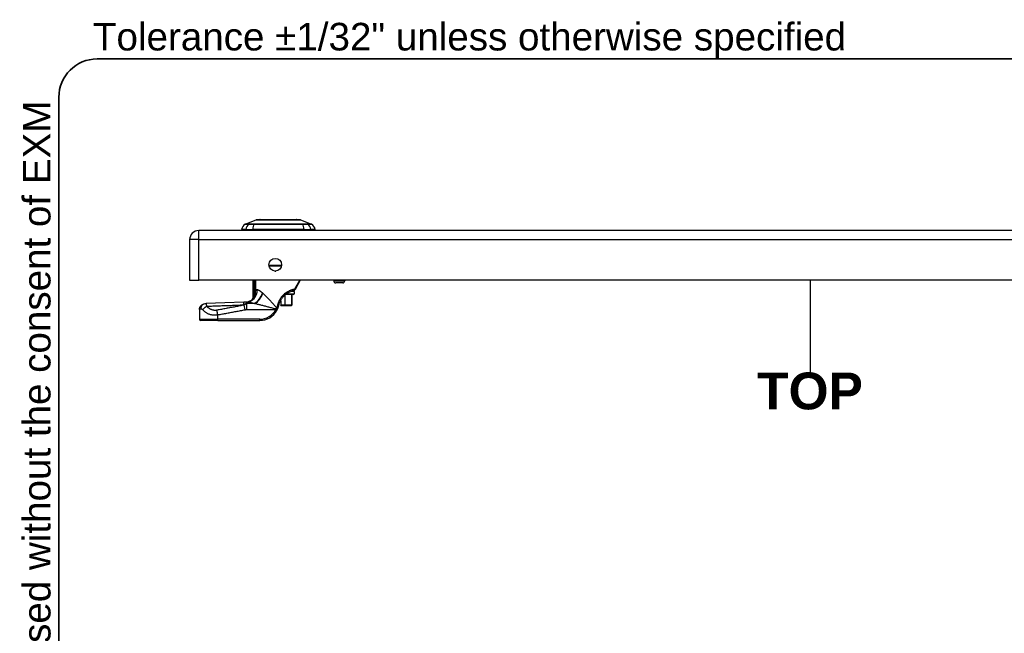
# Model space of a CAD drawing. Header units: inches. Extents: x 0 to 120, y -11 to 78.
# Tile 50 of 90: x 2 to 25, y 64 to 78. Entities that reach past the tile are written whole.
import ezdxf

# ---------------------------------------------------------------- set-up
doc = ezdxf.new("R2010")
doc.units = ezdxf.units.IN
doc.header["$LTSCALE"] = 7.213522
doc.header["$MEASUREMENT"] = 0
doc.layers.get('0').update_dxf_attribs({"lineweight": 25})
for name, color, linetype, lineweight in [('Sketch Geometry(ANSI)', 7, 'Continuous', 25), ('Symbols(ANSI)', 7, 'Continuous', 25), ('Visible Edges(ANSI)', 7, 'Continuous', 25), ('Visible Tangent Edges(ANSI)', 7, 'Continuous', 25)]:
    doc.layers.add(name, color=color, linetype=linetype, lineweight=lineweight)
doc.styles.add('Current-ANSI', font='arial.ttf')
doc.styles.add('Dimension-ANSI', font='arialbd.ttf')

# ---------------------------------------------------------------- blocks, each defined once
blk = doc.blocks.new('TOP')
at = {"layer": 'Sketch Geometry(ANSI)'}
blk.add_line((0, 0.15), (0, -0.15), dxfattribs=at)
at = {"layer": 'Symbols(ANSI)', "color": 7, "insert": (0, -0.2119), "char_height": 0.12, "attachment_point": 5, "style": 'Dimension-ANSI'}
blk.add_mtext('\\fArial|b1|i0;TOP', dxfattribs=at)
blk = doc.blocks.new('Borders 10_EXM - B (Inch)')
at = {"layer": 'Sketch Geometry(ANSI)', "linetype": 'Continuous', "lineweight": 35}
for p, q in [((16.3979, 10.6915), (0.5229, 10.6915)), ((0.3979, 10.5665), (0.3979, 0.2545))]:
    blk.add_line(p, q, dxfattribs=at)
blk.add_arc((0.5229, 10.5665), 0.125, 90, 180, dxfattribs=at)
at = {"layer": 'Symbols(ANSI)', "color": 7, "insert": (0.5091, 10.6919), "char_height": 0.09, "attachment_point": 7, "style": 'Current-ANSI'}
blk.add_mtext('Tolerance ±1/32" unless otherwise specified', dxfattribs=at)
at = {"layer": 'Symbols(ANSI)', "color": 7, "insert": (0.3979, 5.4193), "char_height": 0.09, "attachment_point": 7, "rotation": 90, "style": 'Current-ANSI'}
blk.add_mtext('This drawing is confidential and must not be reproduced or used without the consent of EXM', dxfattribs=at)
at = {"layer": 'Symbols(ANSI)', "color": 7, "style": 'Current-ANSI'}
blk.add_attdef('FILENAME_AND_PATH_001', (6.0203, 10.7181), '', height=0.09, dxfattribs=at)

msp = doc.modelspace()

# ---------------------------------------------------------------- linework, layer by layer
at = {"layer": 'Visible Edges(ANSI)'}
for p, q in [((7.2546, 73.2388), (7.5093, 73.3379)), ((7.6033, 73.3456), (8.4606, 73.3456)), ((8.5546, 73.3379), (8.8094, 73.2388)), ((34.9023, 73.0885), (6.1604, 73.0885)), ((7.2668, 73.1116), (7.1671, 73.1116)), ((7.2668, 73.1116), (7.429, 73.1116)), ((8.635, 73.1116), (7.429, 73.1116)), ((8.635, 73.1116), (8.7972, 73.1116)), ((8.8968, 73.1116), (8.7972, 73.1116)), ((5.9466, 72.8747), (5.9466, 71.9169)), ((8.1057, 72.2525), (7.8148, 72.2525)), ((5.9466, 71.9169), (6.1604, 71.9169)), ((34.9023, 71.9169), (6.1604, 71.9169)), ((7.4357, 71.4948), (7.4357, 71.9169)), ((8.5413, 71.9169), (8.4259, 71.7007)), ((9.3331, 71.9169), (9.3331, 71.9039)), ((9.5464, 71.8578), (9.3792, 71.8578)), ((9.5925, 71.9169), (9.5925, 71.9039)), ((7.462, 71.5291), (7.4612, 71.528)), ((8.3895, 71.5837), (8.1997, 71.5837)), ((8.3466, 71.5837), (8.3466, 71.3358)), ((8.3751, 71.6702), (8.372, 71.6702)), ((8.3756, 71.6702), (8.3751, 71.6702)), ((8.3756, 71.6702), (8.3756, 71.6702)), ((8.3756, 71.6702), (8.3766, 71.6702)), ((8.3766, 71.6702), (8.378, 71.6702)), ((8.377, 71.6702), (8.377, 71.6702)), ((8.378, 71.6702), (8.3825, 71.6702)), ((8.3825, 71.6702), (8.3818, 71.6706)), ((8.3825, 71.6702), (8.3873, 71.6702)), ((8.3864, 71.6702), (8.3864, 71.6713)), ((8.3879, 71.6702), (8.3873, 71.6702)), ((8.3879, 71.6716), (8.3879, 71.6702)), ((8.3879, 71.6702), (8.3883, 71.6702)), ((8.3883, 71.6702), (8.3906, 71.6702)), ((8.3906, 71.6702), (8.3891, 71.6719)), ((8.3893, 71.6719), (8.3893, 71.6717)), ((8.4068, 71.6529), (8.4068, 71.601)), ((8.0804, 71.4338), (8.0868, 71.4338)), ((8.0868, 71.4338), (8.0868, 71.3358)), ((8.0868, 71.3242), (8.0868, 71.3358)), ((8.0868, 71.3242), (8.1804, 71.3242)), ((8.1855, 71.3242), (8.1804, 71.3242)), ((8.1855, 71.3242), (8.3343, 71.3242)), ((8.335, 71.3242), (8.3343, 71.3242)), ((6.1754, 71.2343), (6.1754, 71.0013)), ((6.6079, 70.9725), (6.2043, 70.9725)), ((6.6079, 70.9725), (7.5939, 70.9725))]:
    msp.add_line(p, q, dxfattribs=at)
at = {"layer": 'Visible Edges(ANSI)', "flags": 128}
for points in [[(8.5521, 73.3384), (8.5514, 73.3384), (8.5495, 73.3384), (8.5464, 73.3384), (8.542, 73.3384), (8.5365, 73.3384), (8.5297, 73.3384), (8.5217, 73.3385), (8.5125, 73.3385), (8.5021, 73.3385), (8.4906, 73.3385), (8.478, 73.3386), (8.4643, 73.3386), (8.4496, 73.3386), (8.434, 73.3387), (8.4174, 73.3387), (8.3999, 73.3387), (8.3814, 73.3387), (8.3621, 73.3387), (8.3421, 73.3386), (8.3212, 73.3386), (8.2997, 73.3386), (8.2775, 73.3385), (8.2547, 73.3385), (8.2313, 73.3385), (8.2073, 73.3385), (8.183, 73.3384), (8.1583, 73.3384), (8.1334, 73.3384), (8.1083, 73.3384), (8.083, 73.3384), (8.0575, 73.3384), (8.0319, 73.3384), (8.0062, 73.3384), (7.9806, 73.3384), (7.9552, 73.3384), (7.9301, 73.3384), (7.9053, 73.3384), (7.8807, 73.3384), (7.8564, 73.3385), (7.8325, 73.3385), (7.809, 73.3385), (7.7861, 73.3385), (7.7639, 73.3386), (7.7423, 73.3386), (7.7215, 73.3386), (7.7015, 73.3387), (7.6822, 73.3387), (7.6638, 73.3387), (7.6462, 73.3387), (7.6296, 73.3387), (7.614, 73.3386), (7.5993, 73.3386), (7.5857, 73.3386), (7.5731, 73.3385), (7.5617, 73.3385), (7.5513, 73.3385), (7.5422, 73.3385), (7.5343, 73.3384), (7.5275, 73.3384), (7.5219, 73.3384), (7.5175, 73.3384), (7.5144, 73.3384), (7.5126, 73.3384), (7.5119, 73.3384)], [(7.4687, 71.5408), (7.4684, 71.5402), (7.4682, 71.5397), (7.4679, 71.5391), (7.4676, 71.5386), (7.4673, 71.538), (7.467, 71.5375), (7.4667, 71.537), (7.4665, 71.5364), (7.4662, 71.5359), (7.4659, 71.5353), (7.4656, 71.5348), (7.4653, 71.5343), (7.465, 71.5337), (7.4647, 71.5332), (7.4644, 71.5327), (7.4641, 71.5322), (7.4638, 71.5318), (7.4635, 71.5313), (7.4632, 71.5309), (7.463, 71.5305), (7.4627, 71.5301), (7.4625, 71.5298), (7.4622, 71.5295), (7.462, 71.5291)], [(8.0436, 71.331), (8.0486, 71.3511), (8.0546, 71.371), (8.0615, 71.3905), (8.0693, 71.4098), (8.0779, 71.4287), (8.0873, 71.4472), (8.0976, 71.4652), (8.1087, 71.4827), (8.1205, 71.4997), (8.1331, 71.5161), (8.1463, 71.5319), (8.1603, 71.5471), (8.1748, 71.5615), (8.1899, 71.5753), (8.2055, 71.5882), (8.2215, 71.6004), (8.2378, 71.6118), (8.2544, 71.6223), (8.2712, 71.632), (8.288, 71.6408), (8.3049, 71.6487), (8.3218, 71.6558), (8.3384, 71.6621), (8.3548, 71.6675)], [(8.3548, 71.6675), (8.3555, 71.6678), (8.3563, 71.668), (8.357, 71.6682), (8.3577, 71.6684), (8.3584, 71.6685), (8.3591, 71.6687), (8.3599, 71.6689), (8.3606, 71.669), (8.3613, 71.6692), (8.362, 71.6693), (8.3627, 71.6694), (8.3635, 71.6695), (8.3642, 71.6696), (8.3649, 71.6697), (8.3656, 71.6698), (8.3663, 71.6699), (8.367, 71.6699), (8.3678, 71.67), (8.3685, 71.6701), (8.3692, 71.6701), (8.3699, 71.6701), (8.3706, 71.6701), (8.3713, 71.6702), (8.372, 71.6702)], [(8.3751, 71.6702), (8.3775, 71.6702), (8.38, 71.6704), (8.3824, 71.6706), (8.3849, 71.671), (8.3873, 71.6715), (8.3897, 71.672), (8.392, 71.6727), (8.3944, 71.6735), (8.3967, 71.6744), (8.399, 71.6754), (8.4013, 71.6765), (8.4035, 71.6777), (8.4057, 71.679), (8.4078, 71.6804), (8.4099, 71.6819), (8.412, 71.6835), (8.414, 71.6853), (8.4159, 71.6871), (8.4178, 71.6891), (8.4196, 71.6912), (8.4213, 71.6934), (8.4229, 71.6957), (8.4245, 71.6981), (8.4259, 71.7007)], [(6.1754, 71.2343), (6.1762, 71.2478), (6.1785, 71.2612), (6.1822, 71.274), (6.1873, 71.2863), (6.1937, 71.2979), (6.2011, 71.3085), (6.2092, 71.3179), (6.2177, 71.3262), (6.2263, 71.3332), (6.2347, 71.3391), (6.251, 71.3486), (6.2672, 71.3562), (6.284, 71.3629)], [(6.1754, 71.2343), (6.1762, 71.2478), (6.1785, 71.2612), (6.1822, 71.274), (6.1873, 71.2863), (6.1937, 71.2979), (6.2011, 71.3085), (6.2092, 71.318), (6.2177, 71.3262), (6.2263, 71.3332), (6.2348, 71.3392), (6.2511, 71.3486), (6.2671, 71.3562), (6.284, 71.3629)], [(6.284, 71.3629), (6.3073, 71.3694), (6.3314, 71.3721)], [(6.2841, 71.3629), (6.3074, 71.3694), (6.3314, 71.3721)], [(7.2181, 71.403), (6.7746, 71.3863), (6.3314, 71.3721)], [(7.2751, 71.4044), (7.246, 71.4039), (7.2181, 71.403)], [(7.4107, 71.4571), (7.394, 71.444), (7.3759, 71.4324), (7.3572, 71.4228), (7.3385, 71.4154), (7.3205, 71.4101), (7.3037, 71.4067), (7.2885, 71.4049), (7.2751, 71.4044)], [(7.433, 71.4795), (7.4225, 71.4681), (7.4107, 71.4571)], [(7.4612, 71.528), (7.4592, 71.5254), (7.4573, 71.5228), (7.4555, 71.5204), (7.4537, 71.518), (7.452, 71.5158), (7.4504, 71.5137), (7.4489, 71.5117), (7.4474, 71.5098), (7.446, 71.508), (7.4447, 71.5063), (7.4435, 71.5047), (7.4424, 71.5033), (7.4413, 71.5019), (7.4404, 71.5007), (7.4395, 71.4996), (7.4387, 71.4986), (7.438, 71.4977), (7.4374, 71.4969), (7.4369, 71.4963), (7.4365, 71.4957), (7.4362, 71.4953), (7.4359, 71.495), (7.4358, 71.4949), (7.4358, 71.4948)], [(8.0125, 71.24), (8.0142, 71.2437), (8.0158, 71.2473), (8.0174, 71.251), (8.019, 71.2547), (8.0205, 71.2584), (8.022, 71.2621), (8.0235, 71.2658), (8.025, 71.2696), (8.0264, 71.2733), (8.0277, 71.2771), (8.0291, 71.2809), (8.0304, 71.2847), (8.0317, 71.2885), (8.0329, 71.2923), (8.0341, 71.2961), (8.0353, 71.2999), (8.0365, 71.3038), (8.0376, 71.3076), (8.0387, 71.3115), (8.0397, 71.3154), (8.0407, 71.3193), (8.0417, 71.3232), (8.0427, 71.3271), (8.0436, 71.331)], [(7.9999, 71.2147), (8.0004, 71.2158), (8.001, 71.2168), (8.0015, 71.2179), (8.0021, 71.2189), (8.0026, 71.22), (8.0032, 71.221), (8.0037, 71.2221), (8.0043, 71.2231), (8.0048, 71.2242), (8.0053, 71.2252), (8.0059, 71.2263), (8.0064, 71.2273), (8.0069, 71.2284), (8.0074, 71.2294), (8.008, 71.2305), (8.0085, 71.2315), (8.009, 71.2326), (8.0095, 71.2337), (8.01, 71.2347), (8.0105, 71.2358), (8.011, 71.2368), (8.0115, 71.2379), (8.012, 71.2389), (8.0125, 71.24)]]:
    msp.add_lwpolyline(points, dxfattribs=at)
at = {"layer": 'Visible Edges(ANSI)'}
msp.add_circle((7.9602, 72.2831), 0.1486, dxfattribs=at)
for centre, radius, start, end in [((7.3385, 73.0877), 0.173, 119.72912, 172.0587), ((7.2598, 73.2254), 0.0144, 111.25051, 119.72912), ((7.512, 73.3312), 0.00721, 90.20877, 111.25051), ((7.6033, 73.3283), 0.0173, 90, 143.3493), ((8.4606, 73.3283), 0.0173, 36.6507, 90), ((8.552, 73.3312), 0.00721, 68.74949, 89.79123), ((8.8042, 73.2254), 0.0144, 60.27088, 68.74949), ((8.7255, 73.0877), 0.173, 7.9413, 60.27088), ((6.1604, 72.8747), 0.2138, 90, 180), ((7.2536, 73.1231), 0.0577, 191.53696, 216.8699), ((8.8104, 73.1231), 0.0577, 323.1301, 348.46304), ((9.3792, 71.9039), 0.0461, 180, 270), ((9.5464, 71.9039), 0.0461, 270, 0), ((8.3895, 71.6529), 0.0173, 0, 90), ((8.3895, 71.601), 0.0173, 270, 0), ((7.1816, 71.6308), 0.2883, 323.53046, 331.85376), ((8.335, 71.3358), 0.0115, 270, 0), ((7.5939, 71.4338), 0.4613, 270, 331.65156), ((6.2043, 71.0013), 0.0288, 180, 270)]:
    msp.add_arc(centre, radius, start, end, dxfattribs=at)
at = {"layer": 'Visible Tangent Edges(ANSI)'}
for p, q in [((7.2546, 73.2388), (7.5093, 73.3379)), ((7.3503, 73.2389), (7.35, 73.2389)), ((7.458, 73.2389), (7.4573, 73.2389)), ((8.6067, 73.2389), (8.606, 73.2389)), ((8.7139, 73.2389), (8.7137, 73.2389)), ((6.1604, 72.8747), (6.1604, 73.0885)), ((6.1604, 72.8747), (5.9466, 72.8747)), ((6.1604, 71.9169), (6.1604, 72.8747)), ((6.1604, 72.8747), (34.9023, 72.8747)), ((7.8118, 72.2756), (8.1087, 72.2756)), ((7.95, 72.1348), (7.9705, 72.1348)), ((7.455, 71.9169), (7.455, 71.6439)), ((7.4828, 71.6439), (7.4828, 71.9169)), ((7.4848, 71.9169), (7.4848, 71.6773)), ((7.4985, 71.6773), (7.4985, 71.9169)), ((8.4204, 71.7142), (8.5343, 71.9169)), ((9.3331, 71.9039), (9.5925, 71.9039)), ((7.4828, 71.6439), (7.455, 71.6439)), ((7.4775, 71.5998), (7.4885, 71.597)), ((7.4974, 71.6503), (7.4836, 71.6516)), ((7.4848, 71.6773), (7.4985, 71.6773)), ((8.1804, 71.5669), (8.1804, 71.3358)), ((8.1955, 71.3358), (8.1955, 71.5802)), ((8.2221, 71.601), (8.4068, 71.601)), ((8.4068, 71.6529), (8.3146, 71.6529)), ((8.3444, 71.5837), (8.3444, 71.3358)), ((8.3904, 71.699), (8.3936, 71.699)), ((7.251, 71.2249), (7.2306, 71.3341)), ((7.2816, 71.3756), (7.2816, 71.4043)), ((7.2816, 71.3756), (7.4713, 71.3756)), ((7.4799, 71.3719), (7.2936, 71.3719)), ((7.2936, 71.2284), (7.2936, 71.3719)), ((8.1804, 71.3358), (8.0868, 71.3358)), ((8.1804, 71.3242), (8.1804, 71.3358)), ((8.1804, 71.3358), (8.1955, 71.3358)), ((8.3444, 71.3358), (8.1955, 71.3358)), ((8.3444, 71.3358), (8.3466, 71.3358)), ((6.6079, 71.0013), (6.6079, 71.1047)), ((7.2936, 71.2284), (7.9745, 71.2284)), ((7.9999, 71.2147), (7.9745, 71.2284)), ((6.1754, 71.0013), (6.6079, 71.0013)), ((6.6079, 70.9725), (6.6079, 71.0013)), ((7.5939, 71.0013), (6.6079, 71.0013)), ((7.5939, 70.9725), (7.5939, 71.0013))]:
    msp.add_line(p, q, dxfattribs=at)
at = {"layer": 'Visible Tangent Edges(ANSI)', "flags": 128}
for points in [[(7.2527, 73.2379), (7.2528, 73.2379), (7.2533, 73.2379), (7.2542, 73.2379), (7.2553, 73.2379), (7.2568, 73.2379), (7.2586, 73.2379), (7.2608, 73.2378), (7.2633, 73.2378), (7.2661, 73.2378), (7.2692, 73.2378), (7.2727, 73.2378), (7.2765, 73.2378), (7.2806, 73.2378), (7.2851, 73.2377), (7.2898, 73.2377), (7.2949, 73.2377), (7.3004, 73.2377), (7.3061, 73.2377), (7.3122, 73.2377), (7.3185, 73.2376), (7.3252, 73.2376), (7.3323, 73.2376), (7.3396, 73.2376), (7.3472, 73.2375)], [(7.35, 73.2389), (7.3423, 73.2389), (7.335, 73.2389), (7.3279, 73.2389), (7.3211, 73.2389), (7.3147, 73.2389), (7.3086, 73.2389), (7.3028, 73.2389), (7.2973, 73.2389), (7.2922, 73.2389), (7.2874, 73.2389), (7.2829, 73.2388), (7.2787, 73.2388), (7.2749, 73.2388), (7.2713, 73.2388), (7.2682, 73.2388), (7.2653, 73.2388), (7.2628, 73.2388), (7.2606, 73.2388), (7.2588, 73.2388), (7.2573, 73.2388), (7.2561, 73.2388), (7.2553, 73.2388), (7.2548, 73.2388), (7.2546, 73.2388)], [(7.3472, 73.2375), (7.3495, 73.2375), (7.3519, 73.2375), (7.3547, 73.2375), (7.3576, 73.2375), (7.3608, 73.2375), (7.3642, 73.2375), (7.3678, 73.2375), (7.3716, 73.2374), (7.3757, 73.2374), (7.3799, 73.2374), (7.3843, 73.2374), (7.3889, 73.2374), (7.3937, 73.2374), (7.3987, 73.2374), (7.4039, 73.2374), (7.4092, 73.2374), (7.4146, 73.2375), (7.4202, 73.2375), (7.4259, 73.2375), (7.4318, 73.2375), (7.4378, 73.2375), (7.4439, 73.2375), (7.45, 73.2375), (7.4563, 73.2375)], [(7.4573, 73.2389), (7.4512, 73.2389), (7.4451, 73.2389), (7.4392, 73.2389), (7.4334, 73.2389), (7.4276, 73.2389), (7.422, 73.2389), (7.4166, 73.2389), (7.4113, 73.2389), (7.4061, 73.2389), (7.401, 73.2389), (7.3962, 73.2389), (7.3915, 73.2389), (7.387, 73.2389), (7.3826, 73.2389), (7.3785, 73.2389), (7.3745, 73.2389), (7.3707, 73.2389), (7.3671, 73.2389), (7.3638, 73.2389), (7.3606, 73.2389), (7.3577, 73.2389), (7.355, 73.2389), (7.3525, 73.2389), (7.3503, 73.2389)], [(7.4563, 73.2375), (7.5027, 73.2376), (7.5496, 73.2376), (7.5969, 73.2377), (7.6446, 73.2377), (7.6926, 73.2377), (7.7408, 73.2378), (7.7893, 73.2378), (7.838, 73.2378), (7.8867, 73.2379), (7.9355, 73.2379), (7.9843, 73.2379), (8.033, 73.2379), (8.0818, 73.2379), (8.1305, 73.2379), (8.1792, 73.2379), (8.2278, 73.2378), (8.2761, 73.2378), (8.3243, 73.2378), (8.3723, 73.2377), (8.42, 73.2377), (8.4675, 73.2377), (8.5146, 73.2376), (8.5613, 73.2376), (8.6077, 73.2375)], [(8.606, 73.2389), (8.5599, 73.2389), (8.5133, 73.2389), (8.4663, 73.2389), (8.4191, 73.2389), (8.3715, 73.2389), (8.3236, 73.2388), (8.2756, 73.2388), (8.2273, 73.2388), (8.1789, 73.2388), (8.1303, 73.2388), (8.0817, 73.2388), (8.033, 73.2388), (7.9844, 73.2388), (7.9357, 73.2388), (7.887, 73.2388), (7.8384, 73.2388), (7.7899, 73.2388), (7.7415, 73.2388), (7.6934, 73.2389), (7.6455, 73.2389), (7.598, 73.2389), (7.5509, 73.2389), (7.5042, 73.2389), (7.458, 73.2389)], [(7.5093, 73.3379), (7.5096, 73.3379), (7.5102, 73.3379), (7.5113, 73.3379), (7.5129, 73.3379), (7.5148, 73.3379), (7.5172, 73.3379), (7.5201, 73.3379), (7.5233, 73.338), (7.527, 73.338), (7.531, 73.338), (7.5355, 73.338), (7.5404, 73.3381), (7.5458, 73.3381), (7.5515, 73.3381), (7.5576, 73.3381), (7.5642, 73.3382), (7.5711, 73.3382), (7.5784, 73.3382), (7.5861, 73.3383), (7.5941, 73.3383), (7.6025, 73.3383), (7.6113, 73.3384), (7.6204, 73.3384), (7.6298, 73.3384)], [(7.6298, 73.3384), (7.6324, 73.3384), (7.6351, 73.3384), (7.6377, 73.3384), (7.6404, 73.3384), (7.6431, 73.3384), (7.6459, 73.3384), (7.6486, 73.3384), (7.6514, 73.3384), (7.6542, 73.3385), (7.657, 73.3385), (7.6598, 73.3385), (7.6627, 73.3385), (7.6656, 73.3385), (7.6685, 73.3385), (7.6714, 73.3385), (7.6744, 73.3384), (7.6774, 73.3384), (7.6803, 73.3384), (7.6834, 73.3384), (7.6864, 73.3384), (7.6894, 73.3384), (7.6925, 73.3384), (7.6956, 73.3384), (7.6987, 73.3384)], [(7.6987, 73.3384), (7.7224, 73.3384), (7.7471, 73.3383), (7.7728, 73.3382), (7.7995, 73.3382), (7.8268, 73.3381), (7.8549, 73.3381), (7.8835, 73.338), (7.9125, 73.338), (7.9419, 73.3379), (7.9717, 73.3379), (8.0019, 73.3379), (8.0321, 73.3379), (8.0623, 73.3379), (8.0924, 73.3379), (8.1223, 73.3379), (8.1518, 73.338), (8.181, 73.338), (8.2096, 73.3381), (8.2376, 73.3381), (8.2649, 73.3382), (8.2914, 73.3382), (8.317, 73.3383), (8.3417, 73.3384), (8.3653, 73.3384)], [(8.3653, 73.3384), (8.3684, 73.3384), (8.3715, 73.3384), (8.3745, 73.3384), (8.3776, 73.3384), (8.3806, 73.3384), (8.3837, 73.3384), (8.3866, 73.3384), (8.3896, 73.3384), (8.3926, 73.3385), (8.3955, 73.3385), (8.3984, 73.3385), (8.4013, 73.3385), (8.4042, 73.3385), (8.407, 73.3385), (8.4098, 73.3385), (8.4126, 73.3384), (8.4154, 73.3384), (8.4181, 73.3384), (8.4209, 73.3384), (8.4236, 73.3384), (8.4263, 73.3384), (8.4289, 73.3384), (8.4315, 73.3384), (8.4342, 73.3384)], [(8.4342, 73.3384), (8.4436, 73.3384), (8.4526, 73.3384), (8.4614, 73.3383), (8.4698, 73.3383), (8.4778, 73.3383), (8.4855, 73.3382), (8.4928, 73.3382), (8.4998, 73.3382), (8.5063, 73.3381), (8.5125, 73.3381), (8.5182, 73.3381), (8.5236, 73.3381), (8.5285, 73.338), (8.533, 73.338), (8.5371, 73.338), (8.5407, 73.338), (8.544, 73.3379), (8.5468, 73.3379), (8.5492, 73.3379), (8.5511, 73.3379), (8.5527, 73.3379), (8.5538, 73.3379), (8.5544, 73.3379), (8.5546, 73.3379)], [(8.7137, 73.2389), (8.7115, 73.2389), (8.709, 73.2389), (8.7063, 73.2389), (8.7033, 73.2389), (8.7002, 73.2389), (8.6968, 73.2389), (8.6933, 73.2389), (8.6895, 73.2389), (8.6855, 73.2389), (8.6814, 73.2389), (8.677, 73.2389), (8.6725, 73.2389), (8.6678, 73.2389), (8.6629, 73.2389), (8.6579, 73.2389), (8.6527, 73.2389), (8.6474, 73.2389), (8.6419, 73.2389), (8.6363, 73.2389), (8.6306, 73.2389), (8.6248, 73.2389), (8.6188, 73.2389), (8.6128, 73.2389), (8.6067, 73.2389)], [(8.6077, 73.2375), (8.6139, 73.2375), (8.6201, 73.2375), (8.6262, 73.2375), (8.6322, 73.2375), (8.6381, 73.2375), (8.6438, 73.2375), (8.6494, 73.2375), (8.6548, 73.2374), (8.6601, 73.2374), (8.6653, 73.2374), (8.6702, 73.2374), (8.6751, 73.2374), (8.6797, 73.2374), (8.6841, 73.2374), (8.6883, 73.2374), (8.6924, 73.2374), (8.6962, 73.2375), (8.6998, 73.2375), (8.7032, 73.2375), (8.7064, 73.2375), (8.7093, 73.2375), (8.712, 73.2375), (8.7145, 73.2375), (8.7167, 73.2375)], [(8.8094, 73.2388), (8.8092, 73.2388), (8.8087, 73.2388), (8.8079, 73.2388), (8.8067, 73.2388), (8.8052, 73.2388), (8.8034, 73.2388), (8.8012, 73.2388), (8.7987, 73.2388), (8.7959, 73.2388), (8.7927, 73.2388), (8.7892, 73.2388), (8.7853, 73.2388), (8.7812, 73.2388), (8.7767, 73.2389), (8.7718, 73.2389), (8.7667, 73.2389), (8.7612, 73.2389), (8.7554, 73.2389), (8.7493, 73.2389), (8.7428, 73.2389), (8.7361, 73.2389), (8.729, 73.2389), (8.7217, 73.2389), (8.7139, 73.2389)], [(8.7167, 73.2375), (8.7244, 73.2376), (8.7317, 73.2376), (8.7387, 73.2376), (8.7454, 73.2376), (8.7518, 73.2377), (8.7579, 73.2377), (8.7636, 73.2377), (8.7691, 73.2377), (8.7742, 73.2377), (8.779, 73.2377), (8.7834, 73.2378), (8.7875, 73.2378), (8.7913, 73.2378), (8.7948, 73.2378), (8.7979, 73.2378), (8.8008, 73.2378), (8.8032, 73.2378), (8.8054, 73.2379), (8.8072, 73.2379), (8.8087, 73.2379), (8.8098, 73.2379), (8.8107, 73.2379), (8.8111, 73.2379), (8.8113, 73.2379)], [(7.455, 71.6439), (7.455, 71.642), (7.455, 71.6401), (7.455, 71.6382), (7.455, 71.6363), (7.455, 71.6344), (7.455, 71.6325), (7.455, 71.6306), (7.455, 71.6287), (7.455, 71.6268), (7.455, 71.6249), (7.455, 71.623), (7.455, 71.6211), (7.455, 71.6192), (7.4551, 71.6173), (7.4551, 71.6154), (7.4551, 71.6135), (7.4551, 71.6116), (7.4551, 71.6097), (7.4551, 71.6078), (7.4551, 71.6059), (7.4552, 71.604), (7.4552, 71.6022), (7.4552, 71.6003), (7.4552, 71.5984)], [(7.4552, 71.5984), (7.4553, 71.5952), (7.4554, 71.5921), (7.4554, 71.589), (7.4555, 71.5858), (7.4556, 71.5827), (7.4557, 71.5795), (7.4558, 71.5764), (7.4559, 71.5733), (7.4561, 71.5702), (7.4562, 71.5671), (7.4564, 71.564), (7.4566, 71.561), (7.4568, 71.5579), (7.457, 71.5549), (7.4573, 71.552), (7.4576, 71.549), (7.4579, 71.5461), (7.4583, 71.5433), (7.4588, 71.5405), (7.4593, 71.5379), (7.4598, 71.5353), (7.4605, 71.533), (7.4612, 71.5309), (7.462, 71.5291)], [(7.4687, 71.5408), (7.4679, 71.5395), (7.4673, 71.5388), (7.4668, 71.5387), (7.4665, 71.5393), (7.4665, 71.5406), (7.4667, 71.5425), (7.467, 71.5447), (7.4674, 71.5472), (7.4679, 71.5499), (7.4685, 71.5527), (7.4691, 71.5557), (7.4697, 71.5587), (7.4704, 71.5619), (7.471, 71.5651), (7.4717, 71.5683), (7.4724, 71.5717), (7.4731, 71.5751), (7.4737, 71.5785), (7.4744, 71.582), (7.4751, 71.5855), (7.4757, 71.589), (7.4763, 71.5926), (7.4769, 71.5962), (7.4775, 71.5998)], [(7.4687, 71.5408), (7.4697, 71.5431), (7.4708, 71.5453), (7.4717, 71.5476), (7.4727, 71.5499), (7.4737, 71.5522), (7.4746, 71.5545), (7.4755, 71.5569), (7.4764, 71.5592), (7.4773, 71.5615), (7.4782, 71.5638), (7.4791, 71.5662), (7.4799, 71.5685), (7.4807, 71.5709), (7.4815, 71.5732), (7.4823, 71.5756), (7.483, 71.5779), (7.4838, 71.5803), (7.4845, 71.5827), (7.4852, 71.5851), (7.4859, 71.5874), (7.4866, 71.5898), (7.4872, 71.5922), (7.4878, 71.5946), (7.4885, 71.597)], [(7.4775, 71.5998), (7.4778, 71.6016), (7.4781, 71.6034), (7.4784, 71.6052), (7.4786, 71.607), (7.4789, 71.6088), (7.4792, 71.6106), (7.4794, 71.6124), (7.4797, 71.6142), (7.4799, 71.6161), (7.4802, 71.6179), (7.4804, 71.6197), (7.4806, 71.6216), (7.4808, 71.6234), (7.4811, 71.6253), (7.4813, 71.6271), (7.4815, 71.629), (7.4817, 71.6308), (7.4818, 71.6327), (7.482, 71.6346), (7.4822, 71.6364), (7.4824, 71.6383), (7.4825, 71.6402), (7.4827, 71.6421), (7.4828, 71.6439)], [(7.4836, 71.6516), (7.4836, 71.6512), (7.4836, 71.6509), (7.4835, 71.6506), (7.4835, 71.6503), (7.4835, 71.65), (7.4834, 71.6496), (7.4834, 71.6493), (7.4834, 71.649), (7.4834, 71.6487), (7.4833, 71.6484), (7.4833, 71.6481), (7.4833, 71.6477), (7.4832, 71.6474), (7.4832, 71.6471), (7.4832, 71.6468), (7.4831, 71.6465), (7.4831, 71.6462), (7.4831, 71.6458), (7.483, 71.6455), (7.483, 71.6452), (7.4829, 71.6449), (7.4829, 71.6446), (7.4829, 71.6443), (7.4828, 71.6439)], [(7.4848, 71.6773), (7.4848, 71.6763), (7.4848, 71.6752), (7.4848, 71.6741), (7.4847, 71.673), (7.4847, 71.672), (7.4847, 71.6709), (7.4847, 71.6698), (7.4846, 71.6687), (7.4846, 71.6677), (7.4846, 71.6666), (7.4845, 71.6655), (7.4845, 71.6644), (7.4844, 71.6634), (7.4844, 71.6623), (7.4843, 71.6612), (7.4843, 71.6601), (7.4842, 71.6591), (7.4841, 71.658), (7.484, 71.6569), (7.484, 71.6558), (7.4839, 71.6548), (7.4838, 71.6537), (7.4837, 71.6526), (7.4836, 71.6516)], [(7.4885, 71.597), (7.489, 71.5992), (7.4895, 71.6013), (7.49, 71.6035), (7.4905, 71.6057), (7.491, 71.6079), (7.4915, 71.6101), (7.4919, 71.6123), (7.4924, 71.6146), (7.4928, 71.6168), (7.4932, 71.619), (7.4936, 71.6212), (7.494, 71.6234), (7.4944, 71.6257), (7.4947, 71.6279), (7.4951, 71.6301), (7.4954, 71.6324), (7.4957, 71.6346), (7.496, 71.6368), (7.4963, 71.6391), (7.4965, 71.6413), (7.4968, 71.6436), (7.497, 71.6458), (7.4972, 71.6481), (7.4974, 71.6503)], [(7.4974, 71.6503), (7.4975, 71.6514), (7.4976, 71.6526), (7.4977, 71.6537), (7.4977, 71.6548), (7.4978, 71.6559), (7.4979, 71.6571), (7.498, 71.6582), (7.498, 71.6593), (7.4981, 71.6604), (7.4981, 71.6616), (7.4982, 71.6627), (7.4982, 71.6638), (7.4983, 71.6649), (7.4983, 71.6661), (7.4983, 71.6672), (7.4984, 71.6683), (7.4984, 71.6695), (7.4984, 71.6706), (7.4984, 71.6717), (7.4984, 71.6728), (7.4985, 71.674), (7.4985, 71.6751), (7.4985, 71.6762), (7.4985, 71.6773)], [(7.536, 71.6924), (7.5341, 71.6926), (7.5323, 71.6926), (7.5304, 71.6926), (7.5286, 71.6926), (7.5269, 71.6925), (7.5251, 71.6923), (7.5234, 71.692), (7.5217, 71.6917), (7.52, 71.6913), (7.5184, 71.6908), (7.5168, 71.6903), (7.5152, 71.6897), (7.5137, 71.6891), (7.5121, 71.6883), (7.5106, 71.6875), (7.5092, 71.6867), (7.5077, 71.6857), (7.5063, 71.6847), (7.5049, 71.6837), (7.5036, 71.6825), (7.5023, 71.6813), (7.501, 71.6801), (7.4997, 71.6787), (7.4985, 71.6773)], [(7.6614, 71.616), (7.6554, 71.6212), (7.6494, 71.6263), (7.6435, 71.6313), (7.6376, 71.6361), (7.6318, 71.6408), (7.6261, 71.6453), (7.6204, 71.6496), (7.6148, 71.6538), (7.6092, 71.6579), (7.6037, 71.6617), (7.5983, 71.6653), (7.593, 71.6688), (7.5878, 71.672), (7.5826, 71.6751), (7.5775, 71.6779), (7.5725, 71.6805), (7.5676, 71.6829), (7.5627, 71.685), (7.558, 71.6869), (7.5534, 71.6886), (7.5488, 71.6899), (7.5444, 71.6911), (7.5401, 71.6919), (7.536, 71.6924)], [(7.667, 71.611), (7.6668, 71.6112), (7.6666, 71.6114), (7.6663, 71.6116), (7.6661, 71.6118), (7.6659, 71.612), (7.6656, 71.6122), (7.6654, 71.6124), (7.6651, 71.6127), (7.6649, 71.6129), (7.6647, 71.6131), (7.6644, 71.6133), (7.6642, 71.6135), (7.664, 71.6137), (7.6637, 71.6139), (7.6635, 71.6141), (7.6633, 71.6143), (7.663, 71.6145), (7.6628, 71.6147), (7.6626, 71.6149), (7.6623, 71.6151), (7.6621, 71.6153), (7.6618, 71.6155), (7.6616, 71.6158), (7.6614, 71.616)], [(7.9929, 71.272), (7.9788, 71.2877), (7.9646, 71.3034), (7.9505, 71.3191), (7.9363, 71.3347), (7.9222, 71.3503), (7.9081, 71.3658), (7.894, 71.3812), (7.88, 71.3964), (7.866, 71.4116), (7.8521, 71.4266), (7.8382, 71.4414), (7.8245, 71.456), (7.8108, 71.4705), (7.7972, 71.4847), (7.7837, 71.4987), (7.7702, 71.5125), (7.7569, 71.526), (7.7436, 71.5392), (7.7305, 71.5521), (7.7175, 71.5647), (7.7046, 71.5769), (7.6919, 71.5887), (7.6794, 71.6001), (7.667, 71.611)], [(8.3632, 71.6951), (8.3448, 71.6892), (8.3262, 71.6826), (8.3073, 71.675), (8.2884, 71.6666), (8.2695, 71.6573), (8.2507, 71.647), (8.2321, 71.6358), (8.2138, 71.6237), (8.1959, 71.6108), (8.1785, 71.597), (8.1616, 71.5824), (8.1453, 71.5671), (8.1297, 71.551), (8.1148, 71.5342), (8.1007, 71.5167), (8.0875, 71.4986), (8.0751, 71.48), (8.0636, 71.4609), (8.053, 71.4412), (8.0434, 71.4212), (8.0347, 71.4007), (8.027, 71.3799), (8.0203, 71.3588), (8.0146, 71.3374)], [(8.3904, 71.699), (8.3893, 71.699), (8.3882, 71.699), (8.387, 71.6989), (8.3859, 71.6989), (8.3848, 71.6988), (8.3837, 71.6988), (8.3825, 71.6987), (8.3814, 71.6986), (8.3803, 71.6985), (8.3791, 71.6983), (8.378, 71.6982), (8.3769, 71.698), (8.3757, 71.6979), (8.3746, 71.6977), (8.3734, 71.6975), (8.3723, 71.6973), (8.3712, 71.697), (8.37, 71.6968), (8.3689, 71.6965), (8.3678, 71.6963), (8.3666, 71.696), (8.3655, 71.6957), (8.3643, 71.6954), (8.3632, 71.6951)], [(8.4204, 71.7142), (8.4196, 71.713), (8.4188, 71.7118), (8.418, 71.7106), (8.4171, 71.7095), (8.4161, 71.7085), (8.4151, 71.7075), (8.4141, 71.7066), (8.4131, 71.7057), (8.412, 71.7049), (8.4109, 71.7041), (8.4097, 71.7034), (8.4086, 71.7027), (8.4074, 71.7021), (8.4062, 71.7016), (8.405, 71.7011), (8.4038, 71.7007), (8.4026, 71.7003), (8.4013, 71.6999), (8.4, 71.6996), (8.3988, 71.6994), (8.3975, 71.6992), (8.3962, 71.6991), (8.3949, 71.699), (8.3936, 71.699)], [(6.2144, 71.2467), (6.2144, 71.2524), (6.2146, 71.2581), (6.215, 71.264), (6.2157, 71.2699), (6.2167, 71.2759), (6.2179, 71.2819), (6.2194, 71.2878), (6.2212, 71.2938), (6.2233, 71.2996), (6.2257, 71.3054), (6.2284, 71.3111), (6.2313, 71.3166), (6.2346, 71.3219), (6.2381, 71.3271), (6.2418, 71.332), (6.2458, 71.3367), (6.25, 71.341), (6.2545, 71.3451), (6.2591, 71.3489), (6.2638, 71.3524), (6.2687, 71.3555), (6.2737, 71.3583), (6.2788, 71.3608), (6.284, 71.3629)], [(6.2568, 71.2252), (6.2591, 71.2289), (6.2616, 71.2327), (6.2643, 71.2365), (6.2672, 71.2403), (6.2702, 71.2442), (6.2734, 71.248), (6.2768, 71.2519), (6.2803, 71.2558), (6.2839, 71.2597), (6.2878, 71.2635), (6.2917, 71.2674), (6.2957, 71.2711), (6.2999, 71.2748), (6.3042, 71.2785), (6.3085, 71.282), (6.3129, 71.2855), (6.3174, 71.2889), (6.3219, 71.2922), (6.3265, 71.2953), (6.331, 71.2984), (6.3356, 71.3013), (6.3402, 71.3041), (6.3447, 71.3068), (6.3493, 71.3093)], [(6.3493, 71.3093), (6.3485, 71.3149), (6.3478, 71.3203), (6.347, 71.3253), (6.3462, 71.33), (6.3455, 71.3344), (6.3447, 71.3385), (6.3439, 71.3424), (6.3431, 71.346), (6.3423, 71.3493), (6.3416, 71.3524), (6.3408, 71.3552), (6.34, 71.3578), (6.3393, 71.3601), (6.3385, 71.3623), (6.3378, 71.3642), (6.337, 71.3659), (6.3363, 71.3673), (6.3355, 71.3686), (6.3348, 71.3697), (6.3341, 71.3705), (6.3334, 71.3712), (6.3327, 71.3717), (6.332, 71.372), (6.3314, 71.3721)], [(6.3493, 71.3093), (6.3849, 71.3104), (6.4205, 71.3115), (6.4562, 71.3126), (6.4918, 71.3137), (6.5274, 71.3148), (6.5631, 71.316), (6.5987, 71.3171), (6.6343, 71.3183), (6.67, 71.3195), (6.7056, 71.3207), (6.7413, 71.3219), (6.7769, 71.3232), (6.8125, 71.3244), (6.8482, 71.3257), (6.8838, 71.327), (6.9195, 71.3283), (6.9551, 71.3296), (6.9908, 71.331), (7.0264, 71.3323), (7.0621, 71.3337), (7.0977, 71.3351), (7.1334, 71.3365), (7.169, 71.3379), (7.2047, 71.3393)], [(6.5875, 71.2138), (6.5751, 71.2118), (6.5627, 71.2104), (6.5503, 71.2097), (6.5379, 71.2097), (6.5257, 71.2104), (6.5137, 71.2117), (6.5019, 71.2137), (6.4903, 71.2162), (6.4791, 71.2194), (6.4682, 71.223), (6.4576, 71.2271), (6.4474, 71.2316), (6.4375, 71.2366), (6.4279, 71.2419), (6.4187, 71.2475), (6.4098, 71.2534), (6.4012, 71.2596), (6.393, 71.2661), (6.385, 71.2728), (6.3773, 71.2796), (6.3699, 71.2867), (6.3628, 71.294), (6.3559, 71.3015), (6.3493, 71.3093)], [(7.2306, 71.3341), (7.2036, 71.329), (7.1768, 71.324), (7.1501, 71.319), (7.1233, 71.314), (7.0965, 71.309), (7.0697, 71.304), (7.0429, 71.299), (7.0161, 71.294), (6.9893, 71.289), (6.9625, 71.284), (6.9358, 71.279), (6.909, 71.274), (6.8822, 71.2689), (6.8554, 71.2639), (6.8286, 71.2589), (6.8018, 71.2539), (6.775, 71.2489), (6.7482, 71.2439), (6.7214, 71.2389), (6.6947, 71.2339), (6.6679, 71.2289), (6.641, 71.2239), (6.6142, 71.2189), (6.5875, 71.2138)], [(7.2047, 71.3393), (7.2077, 71.3409), (7.2107, 71.3425), (7.2138, 71.3441), (7.2168, 71.3457), (7.2199, 71.3473), (7.223, 71.3489), (7.2261, 71.3505), (7.2292, 71.3521), (7.2323, 71.3536), (7.2355, 71.3552), (7.2386, 71.3567), (7.2418, 71.3583), (7.245, 71.3598), (7.2483, 71.3613), (7.2515, 71.3628), (7.2548, 71.3643), (7.258, 71.3657), (7.2613, 71.3672), (7.2647, 71.3687), (7.268, 71.3701), (7.2714, 71.3715), (7.2748, 71.3729), (7.2782, 71.3743), (7.2816, 71.3756)], [(7.2936, 71.3719), (7.291, 71.3709), (7.2884, 71.3698), (7.2859, 71.3687), (7.2833, 71.3675), (7.2807, 71.3663), (7.2781, 71.3651), (7.2756, 71.3638), (7.273, 71.3625), (7.2704, 71.3611), (7.2677, 71.3597), (7.2651, 71.3583), (7.2625, 71.3567), (7.2599, 71.3552), (7.2572, 71.3535), (7.2546, 71.3519), (7.2519, 71.3501), (7.2493, 71.3483), (7.2466, 71.3465), (7.244, 71.3446), (7.2413, 71.3426), (7.2386, 71.3406), (7.236, 71.3385), (7.2333, 71.3363), (7.2306, 71.3341)], [(7.2751, 71.4044), (7.2754, 71.4044), (7.2757, 71.4044), (7.276, 71.4044), (7.2762, 71.4044), (7.2765, 71.4044), (7.2768, 71.4044), (7.277, 71.4044), (7.2773, 71.4044), (7.2776, 71.4044), (7.2778, 71.4044), (7.2781, 71.4044), (7.2784, 71.4044), (7.2786, 71.4044), (7.2789, 71.4044), (7.2792, 71.4043), (7.2795, 71.4043), (7.2797, 71.4043), (7.28, 71.4043), (7.2803, 71.4043), (7.2805, 71.4043), (7.2808, 71.4043), (7.2811, 71.4043), (7.2813, 71.4043), (7.2816, 71.4043)], [(7.2816, 71.4043), (7.2879, 71.4041), (7.2944, 71.4038), (7.3011, 71.4034), (7.3079, 71.4029), (7.3149, 71.4022), (7.3221, 71.4015), (7.3294, 71.4007), (7.3368, 71.3998), (7.3444, 71.3989), (7.3521, 71.3978), (7.36, 71.3966), (7.3679, 71.3954), (7.376, 71.3941), (7.3841, 71.3928), (7.3924, 71.3913), (7.4008, 71.3898), (7.4093, 71.3883), (7.4179, 71.3866), (7.4266, 71.3849), (7.4354, 71.3832), (7.4443, 71.3814), (7.4532, 71.3795), (7.4622, 71.3776), (7.4713, 71.3756)], [(7.4713, 71.3756), (7.4717, 71.3755), (7.472, 71.3753), (7.4724, 71.3752), (7.4727, 71.375), (7.4731, 71.3748), (7.4735, 71.3747), (7.4738, 71.3745), (7.4742, 71.3744), (7.4745, 71.3742), (7.4749, 71.3741), (7.4752, 71.3739), (7.4756, 71.3738), (7.476, 71.3736), (7.4763, 71.3735), (7.4767, 71.3733), (7.477, 71.3731), (7.4774, 71.373), (7.4777, 71.3728), (7.4781, 71.3727), (7.4785, 71.3725), (7.4788, 71.3724), (7.4792, 71.3722), (7.4795, 71.3721), (7.4799, 71.3719)], [(7.4799, 71.3719), (7.4986, 71.3678), (7.5175, 71.3635), (7.5368, 71.3591), (7.5562, 71.3545), (7.5759, 71.3498), (7.5958, 71.345), (7.6158, 71.34), (7.636, 71.3349), (7.6563, 71.3298), (7.6768, 71.3245), (7.6974, 71.3192), (7.7181, 71.3138), (7.7389, 71.3083), (7.7598, 71.3027), (7.7809, 71.2971), (7.802, 71.2914), (7.8233, 71.2857), (7.8446, 71.2799), (7.8659, 71.2741), (7.8873, 71.2683), (7.9087, 71.2624), (7.9301, 71.2565), (7.9515, 71.2506), (7.9729, 71.2448)], [(8.0146, 71.3374), (8.0139, 71.3346), (8.0132, 71.3318), (8.0125, 71.329), (8.0117, 71.3263), (8.011, 71.3235), (8.0102, 71.3207), (8.0094, 71.318), (8.0086, 71.3152), (8.0077, 71.3125), (8.0069, 71.3097), (8.006, 71.307), (8.0051, 71.3043), (8.0042, 71.3015), (8.0033, 71.2988), (8.0023, 71.2961), (8.0013, 71.2934), (8.0004, 71.2907), (7.9994, 71.288), (7.9983, 71.2853), (7.9973, 71.2826), (7.9962, 71.2799), (7.9951, 71.2773), (7.994, 71.2746), (7.9929, 71.272)], [(6.1754, 71.2343), (6.1755, 71.2349), (6.1757, 71.2356), (6.1761, 71.2362), (6.1765, 71.2369), (6.1771, 71.2375), (6.1779, 71.2382), (6.1788, 71.2388), (6.1798, 71.2394), (6.1809, 71.2399), (6.1822, 71.2405), (6.1836, 71.2411), (6.1852, 71.2416), (6.1869, 71.2421), (6.1887, 71.2426), (6.1906, 71.2431), (6.1927, 71.2435), (6.195, 71.244), (6.1973, 71.2444), (6.1998, 71.2448), (6.2024, 71.2452), (6.2051, 71.2456), (6.2081, 71.246), (6.2112, 71.2463), (6.2144, 71.2467)], [(6.2144, 71.2467), (6.216, 71.2468), (6.2176, 71.2468), (6.2193, 71.2468), (6.221, 71.2466), (6.2227, 71.2464), (6.2244, 71.246), (6.2262, 71.2456), (6.228, 71.2451), (6.2298, 71.2445), (6.2317, 71.2438), (6.2335, 71.243), (6.2353, 71.2421), (6.2372, 71.2412), (6.239, 71.2402), (6.2409, 71.2391), (6.2427, 71.2379), (6.2446, 71.2366), (6.2464, 71.2352), (6.2482, 71.2338), (6.25, 71.2322), (6.2518, 71.2306), (6.2535, 71.2289), (6.2552, 71.2271), (6.2568, 71.2252)], [(6.2568, 71.2252), (6.2644, 71.2161), (6.2724, 71.2072), (6.2808, 71.1986), (6.2897, 71.1902), (6.2992, 71.1819), (6.3093, 71.1738), (6.32, 71.166), (6.3314, 71.1585), (6.3434, 71.1512), (6.3562, 71.1443), (6.3697, 71.1377), (6.384, 71.1316), (6.3991, 71.1258), (6.4149, 71.1206), (6.4316, 71.1159), (6.4491, 71.1118), (6.4673, 71.1083), (6.4862, 71.1055), (6.5056, 71.1034), (6.5256, 71.1021), (6.546, 71.1016), (6.5666, 71.1018), (6.5873, 71.1029), (6.6079, 71.1047)], [(6.6079, 71.1047), (6.607, 71.1096), (6.6061, 71.1144), (6.6052, 71.1193), (6.6043, 71.1242), (6.6034, 71.1291), (6.6025, 71.134), (6.6016, 71.1389), (6.6007, 71.1437), (6.5999, 71.1485), (6.599, 71.1533), (6.5981, 71.1581), (6.5972, 71.1628), (6.5963, 71.1675), (6.5955, 71.1721), (6.5946, 71.1766), (6.5938, 71.1811), (6.5929, 71.1855), (6.5921, 71.1898), (6.5913, 71.1941), (6.5905, 71.1982), (6.5897, 71.2023), (6.589, 71.2062), (6.5882, 71.2101), (6.5875, 71.2138)], [(6.6079, 71.1047), (6.6346, 71.1097), (6.6614, 71.1147), (6.6883, 71.1197), (6.7151, 71.1247), (6.7418, 71.1297), (6.7686, 71.1347), (6.7954, 71.1397), (6.8222, 71.1447), (6.849, 71.1498), (6.8758, 71.1548), (6.9026, 71.1598), (6.9294, 71.1648), (6.9562, 71.1698), (6.9829, 71.1748), (7.0097, 71.1798), (7.0365, 71.1848), (7.0633, 71.1898), (7.0901, 71.1948), (7.1169, 71.1998), (7.1437, 71.2048), (7.1705, 71.2098), (7.1972, 71.2148), (7.224, 71.2198), (7.251, 71.2249)], [(7.251, 71.2249), (7.2528, 71.2252), (7.2546, 71.2255), (7.2564, 71.2258), (7.2582, 71.2261), (7.26, 71.2263), (7.2618, 71.2266), (7.2636, 71.2268), (7.2654, 71.227), (7.2672, 71.2272), (7.269, 71.2273), (7.2707, 71.2275), (7.2725, 71.2277), (7.2743, 71.2278), (7.2761, 71.2279), (7.2778, 71.228), (7.2796, 71.2281), (7.2814, 71.2282), (7.2831, 71.2283), (7.2849, 71.2283), (7.2866, 71.2284), (7.2884, 71.2284), (7.2901, 71.2284), (7.2918, 71.2284), (7.2936, 71.2284)], [(7.9729, 71.2448), (7.9732, 71.2447), (7.9735, 71.2446), (7.9738, 71.2445), (7.9741, 71.2444), (7.9744, 71.2443), (7.9748, 71.2443), (7.9751, 71.2442), (7.9754, 71.2441), (7.9757, 71.244), (7.9761, 71.2439), (7.9764, 71.2439), (7.9767, 71.2438), (7.977, 71.2437), (7.9774, 71.2437), (7.9777, 71.2436), (7.978, 71.2435), (7.9784, 71.2434), (7.9787, 71.2434), (7.9791, 71.2433), (7.9794, 71.2432), (7.9797, 71.2432), (7.9801, 71.2431), (7.9804, 71.2431), (7.9808, 71.243)], [(7.9808, 71.243), (7.9805, 71.2424), (7.9803, 71.2418), (7.98, 71.2412), (7.9798, 71.2406), (7.9795, 71.2399), (7.9792, 71.2393), (7.979, 71.2387), (7.9787, 71.2381), (7.9785, 71.2375), (7.9782, 71.2369), (7.9779, 71.2363), (7.9777, 71.2357), (7.9774, 71.2351), (7.9772, 71.2345), (7.9769, 71.2339), (7.9766, 71.2333), (7.9764, 71.2327), (7.9761, 71.2321), (7.9758, 71.2315), (7.9756, 71.2308), (7.9753, 71.2302), (7.975, 71.2296), (7.9747, 71.229), (7.9745, 71.2284)], [(7.9808, 71.243), (7.9827, 71.2424), (7.9845, 71.2419), (7.9864, 71.2413), (7.9883, 71.2408), (7.9901, 71.2403), (7.9919, 71.2398), (7.9936, 71.2393), (7.9953, 71.2389), (7.997, 71.2385), (7.9986, 71.2381), (8.0001, 71.2378), (8.0016, 71.2376), (8.003, 71.2374), (8.0043, 71.2372), (8.0055, 71.2371), (8.0067, 71.2371), (8.0077, 71.2371), (8.0087, 71.2372), (8.0095, 71.2374), (8.0103, 71.2377), (8.011, 71.2381), (8.0116, 71.2386), (8.0121, 71.2392), (8.0125, 71.24)], [(7.9932, 71.2705), (7.9932, 71.2705), (7.9932, 71.2705), (7.9931, 71.2706), (7.9931, 71.2706), (7.9931, 71.2706), (7.9931, 71.2707), (7.9931, 71.2707), (7.993, 71.2708), (7.993, 71.2708), (7.993, 71.2709), (7.993, 71.2709), (7.993, 71.271), (7.993, 71.2711), (7.993, 71.2711), (7.9929, 71.2712), (7.9929, 71.2713), (7.9929, 71.2714), (7.9929, 71.2714), (7.9929, 71.2715), (7.9929, 71.2716), (7.9929, 71.2717), (7.9929, 71.2718), (7.9929, 71.2719), (7.9929, 71.272)], [(8.0125, 71.24), (8.0129, 71.241), (8.0132, 71.2421), (8.0133, 71.2432), (8.0133, 71.2443), (8.0132, 71.2454), (8.013, 71.2465), (8.0126, 71.2477), (8.0121, 71.2489), (8.0115, 71.2501), (8.0108, 71.2513), (8.01, 71.2526), (8.0091, 71.2539), (8.0081, 71.2552), (8.007, 71.2565), (8.0059, 71.2579), (8.0046, 71.2593), (8.0034, 71.2606), (8.002, 71.262), (8.0006, 71.2634), (7.9992, 71.2649), (7.9977, 71.2663), (7.9962, 71.2677), (7.9947, 71.2691), (7.9932, 71.2705)]]:
    msp.add_lwpolyline(points, dxfattribs=at)
at = {"layer": 'Visible Tangent Edges(ANSI)'}
for centre, radius, start, end in [((7.512, 73.3312), 0.00721, 90.20877, 111.25051), ((7.5939, 71.4338), 0.4324, 270, 331.65156)]:
    msp.add_arc(centre, radius, start, end, dxfattribs=at)
for centre, major_axis, ratio, start_param, end_param in [((7.429, 73.0877), (0, 0.173), 0.9468057, 0.5228377, 1.4321946), ((7.3541, 73.2251), (0.0001, 0.0144), 0.9484053, 0.2908385, 0.5314847), ((7.4841, 73.0877), (0, 0.173), 0.3218057, 0.5228377, 1.4321946), ((7.4586, 73.2251), (0, 0.0144), 0.3170474, 0.281217, 0.5218633), ((7.6033, 73.3283), (0, 0.0173), 0.9718197, 0, 0.9310608), ((8.4606, 73.3283), (0, 0.0173), 0.9718197, 5.3521246, 6.2831853), ((8.6054, 73.2251), (0, 0.0144), 0.3170474, 5.761322, 6.0019683), ((8.5799, 73.0877), (0, 0.173), 0.3218057, 4.8509908, 5.7603476), ((8.7099, 73.2251), (-0.0001, 0.0144), 0.9484053, 5.7517006, 5.9923469), ((8.635, 73.0877), (0, -0.173), 0.9468057, 1.7093981, 2.6187549), ((7.2816, 71.6924), (-0.0181, -0.2877), 0.8819871, 0.0711484, 1.6261796), ((7.2219, 71.6749), (0.1888, -0.2178), 0.9210883, 0, 0.8086931), ((7.2143, 71.6673), (0.2187, -0.1878), 0.915659, 0, 0.4942361), ((7.4831, 71.5984), (-0.0288, -0.0004), 0.0531872, 4.905486, 6.0186621), ((7.4713, 71.616), (-0.1448, -0.2493), 0.6041763, 0.765681, 1.9082824), ((7.4799, 71.611), (0.1437, 0.2499), 0.5948174, 3.909946, 5.0418722), ((8.3462, 71.6951), (0.0086, -0.0275), 0.5712622, 0, 1.3941495), ((8.372, 71.699), (0, -0.0288), 0.637555, 0, 1.5707963), ((8.3751, 71.699), (0, -0.0288), 0.6432432, 0, 1.5707963), ((8.4005, 71.7142), (0.0254, -0.0136), 0.4101926, 0, 0.9151759), ((7.2251, 71.2301), (-0.007, 0.1728), 0.1197049, 0, 0.882192), ((2.1112, 70.7962), (5.3784, 0.4096), 0.0911903, 0.3046964, 0.3200548), ((2.1384, 70.6506), (5.3781, 0.5614), 0.1234916, 0.2762979, 0.2840002), ((8.0155, 71.3374), (0.0281, -0.0064), 0.0069119, 4.6821655, 6.2831853), ((8.1855, 71.3358), (0, -0.0115), 0.8719566, 0, 1.5707963), ((8.3343, 71.3358), (0, -0.0115), 0.8719566, 0, 1.5707963), ((7.9729, 71.272), (0.1708, 0.2323), 0.0560498, 4.6363119, 4.7535807), ((7.9808, 71.2673), (0.1186, 0.2628), 0.0347319, 4.6355803, 4.740281)]:
    msp.add_ellipse(centre, major_axis=major_axis, ratio=ratio, start_param=start_param, end_param=end_param, dxfattribs=at)

# ---------------------------------------------------------------- block references
at = {"xscale": 7.213521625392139, "yscale": 7.213521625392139, "zscale": 7.213521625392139}
for name, p in [('Borders 10_EXM - B (Inch)', (0, 0)), ('TOP', (20.5313, 70.8377))]:
    msp.add_blockref(name, p, dxfattribs=at)

doc.saveas('drawing.dxf')
